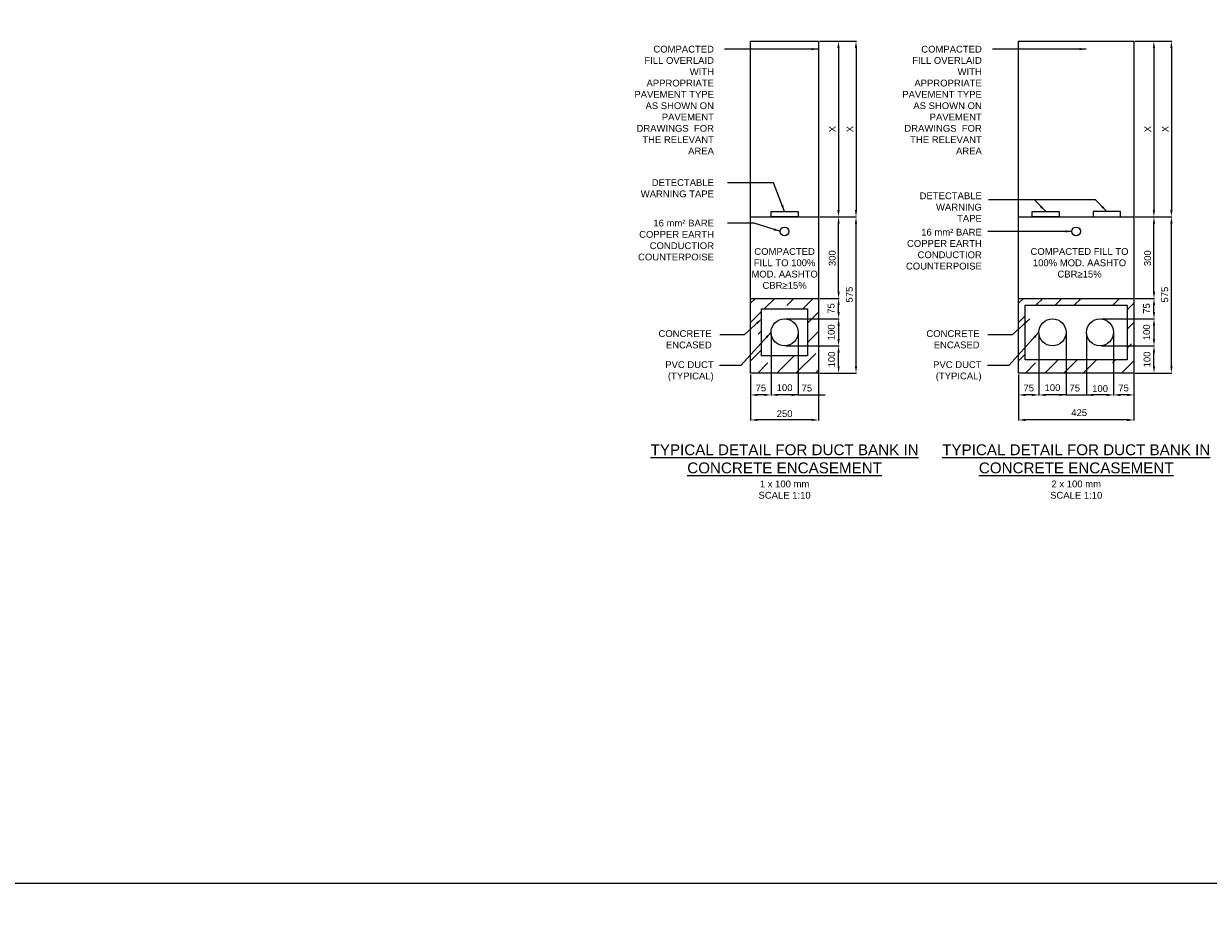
# Model space of a CAD drawing. Header units: metres. Extents: x -4024927 to 10167049, y -539908 to 13839353.
# Tile 30 of 211: x 1373627 to 1377990, y -178272 to -174995. Entities that reach past the tile are written whole.
import ezdxf

# ---------------------------------------------------------------- set-up
doc = ezdxf.new("R2010")
doc.units = ezdxf.units.M
doc.linetypes.add('CONTIUOUS', pattern=[0])
for name, color, linetype in [('B-3-E-AF09$0$e-anno-daro', 40, 'Continuous'), ('B-3-E-AF09$0$E-ANNO-T080', 2, 'Continuous'), ('B-3-E-AF09$0$e-anno-t175', 214, 'Continuous'), ('B-3-E-AF09$0$E-DETL-DIM', 1, 'Continuous'), ('B-3-E-AF09$0$E-DETL-PATT', 10, 'Continuous'), ('B-3-E-AF09$0$EL2', 2, 'Continuous'), ('B-3-E-AF09$0$EL4', 4, 'Continuous'), ('B-3-E-AF09$0$EL7', 7, 'Continuous'), ('EL-AGLI-EQUP-PAPI-N-RefEdit0', 1, 'CONTIUOUS')]:
    doc.layers.add(name, color=color, linetype=linetype)
doc.styles.add('Arial', font='arial.ttf')
doc.styles.add('B-3-E-AF09$0$E175', font='verdana.ttf', dxfattribs={"height": 400.001})
doc.styles.add('B-3-E-AF09$0$L100', font='arial.ttf')
doc.dimstyles.new('B-3-E-AF09$0$E-DETAIL', dxfattribs={"dimtxt": 200, "dimasz": 175, "dimexe": 0.18, "dimexo": 0.5, "dimgap": 50, "dimtad": 1, "dimdec": 0, "dimlfac": 0.1, "dimzin": 0, "dimdsep": 46, "dimtxsty": 'B-3-E-AF09$0$L100', "dimcen": 0, "dimadec": 0, "dimazin": 0, "dimtfac": 1, "dimtdec": 0, "dimtofl": 0, "dimtmove": 2, "dimatfit": 3, "dimfxl": 1, "dimtolj": 1, "dimtzin": 0, "dimarcsym": 0})

# ---------------------------------------------------------------- blocks, each defined once
blk = doc.blocks.new('*D1110')
at = {"layer": 'B-3-E-AF09$0$E-DETL-DIM', "color": 2, "linetype": 'Continuous', "lineweight": -2, "transparency": 16777216}
for p, q in [((1376559.6, -175706.9), (1376630.2, -175706.9)), ((1376628.4, -175981.9), (1376628.4, -175731.9)), ((1376559.6, -176006.9), (1376630.2, -176006.9))]:
    blk.add_line(p, q, dxfattribs=at)
at = {"layer": 'B-3-E-AF09$0$E-DETL-DIM', "color": 2, "linetype": 'Continuous', "transparency": 16777216}
for points in [[(1376624.3, -175731.9), (1376632.6, -175731.9), (1376628.4, -175706.9)], [(1376624.3, -175981.9), (1376632.6, -175981.9), (1376628.4, -176006.9)]]:
    blk.add_solid(points, dxfattribs=at)
at = {"layer": 'Defpoints', "color": 0, "linetype": 'Continuous', "transparency": 16777216}
for p in [(1376554.6, -175706.9, 132.2), (1376628.4, -175706.9), (1376554.6, -176006.9, 132.2)]:
    blk.add_point(p, dxfattribs=at)
at = {"layer": 'B-3-E-AF09$0$E-DETL-DIM', "color": 2, "linetype": 'Continuous', "transparency": 16777216, "insert": (1376605.1, -175858.9), "char_height": 25, "attachment_point": 5, "rotation": 90, "style": 'Arial'}
blk.add_mtext('\\A1;300', dxfattribs=at)
blk = doc.blocks.new('*D1111')
at = {"layer": 'B-3-E-AF09$0$E-DETL-DIM', "color": 2, "linetype": 'Continuous', "lineweight": -2, "transparency": 16777216}
for p, q in [((1376379.6, -176136.9), (1376379.6, -176364.5)), ((1376304.6, -176286.9), (1376304.6, -176364.5)), ((1376354.6, -176362.7), (1376329.6, -176362.7))]:
    blk.add_line(p, q, dxfattribs=at)
at = {"layer": 'B-3-E-AF09$0$E-DETL-DIM', "color": 2, "linetype": 'Continuous', "transparency": 16777216}
for points in [[(1376329.6, -176358.5), (1376329.6, -176366.9), (1376304.6, -176362.7)], [(1376354.6, -176358.5), (1376354.6, -176366.9), (1376379.6, -176362.7)]]:
    blk.add_solid(points, dxfattribs=at)
at = {"layer": 'Defpoints', "color": 0, "linetype": 'Continuous', "transparency": 16777216}
for p in [(1376379.6, -176131.9, 132.2), (1376304.6, -176281.9, 132.2), (1376304.6, -176362.7)]:
    blk.add_point(p, dxfattribs=at)
at = {"layer": 'B-3-E-AF09$0$E-DETL-DIM', "color": 2, "linetype": 'Continuous', "transparency": 16777216, "insert": (1376342.2, -176337.4), "char_height": 25, "attachment_point": 5, "style": 'Arial'}
blk.add_mtext('\\A1;75', dxfattribs=at)
blk = doc.blocks.new('*D1112')
at = {"layer": 'B-3-E-AF09$0$E-DETL-DIM', "color": 2, "linetype": 'Continuous', "lineweight": -2, "transparency": 16777216}
for p, q in [((1376379.6, -176137), (1376379.6, -176364.5)), ((1376479.6, -176136.9), (1376479.6, -176364.5)), ((1376454.6, -176362.7), (1376404.6, -176362.7))]:
    blk.add_line(p, q, dxfattribs=at)
at = {"layer": 'B-3-E-AF09$0$E-DETL-DIM', "color": 2, "linetype": 'Continuous', "transparency": 16777216}
for points in [[(1376404.6, -176358.5), (1376404.6, -176366.9), (1376379.6, -176362.7)], [(1376454.6, -176358.5), (1376454.6, -176366.9), (1376479.6, -176362.7)]]:
    blk.add_solid(points, dxfattribs=at)
at = {"layer": 'Defpoints', "color": 0, "linetype": 'Continuous', "transparency": 16777216}
for p in [(1376379.6, -176132), (1376479.6, -176131.9, 132.2), (1376379.6, -176362.7)]:
    blk.add_point(p, dxfattribs=at)
at = {"layer": 'B-3-E-AF09$0$E-DETL-DIM', "color": 2, "linetype": 'Continuous', "transparency": 16777216, "insert": (1376429.6, -176336), "char_height": 25, "attachment_point": 5, "style": 'Arial'}
blk.add_mtext('\\A1;100', dxfattribs=at)
blk = doc.blocks.new('*D1113')
at = {"layer": 'B-3-E-AF09$0$E-DETL-DIM', "color": 2, "linetype": 'Continuous', "lineweight": -2, "transparency": 16777216}
for p, q in [((1376479.6, -176136.9), (1376479.6, -176364.5)), ((1376554.6, -176136.9), (1376554.6, -176364.5)), ((1376479.6, -176362.7), (1376454.6, -176362.7)), ((1376554.6, -176362.7), (1376579.6, -176362.7))]:
    blk.add_line(p, q, dxfattribs=at)
at = {"layer": 'Defpoints', "color": 0, "linetype": 'Continuous', "transparency": 16777216}
for p in [(1376479.6, -176131.9, 132.2), (1376554.6, -176131.9, 132.2), (1376479.6, -176362.7)]:
    blk.add_point(p, dxfattribs=at)
at = {"layer": 'B-3-E-AF09$0$E-DETL-DIM', "color": 2, "linetype": 'Continuous', "transparency": 16777216, "insert": (1376511.7, -176337.6), "char_height": 25, "attachment_point": 5, "style": 'Arial'}
blk.add_mtext('\\A1;75', dxfattribs=at)
blk = doc.blocks.new('_None')
blk = doc.blocks.new('*D1114')
at = {"layer": 'B-3-E-AF09$0$E-DETL-DIM', "color": 2, "linetype": 'Continuous', "lineweight": -2, "transparency": 16777216}
for p, q in [((1376434.7, -176081.9), (1376630.3, -176081.9)), ((1376628.5, -176106.9), (1376628.5, -176156.9)), ((1376434.7, -176181.9), (1376630.3, -176181.9))]:
    blk.add_line(p, q, dxfattribs=at)
at = {"layer": 'B-3-E-AF09$0$E-DETL-DIM', "color": 2, "linetype": 'Continuous', "transparency": 16777216}
for points in [[(1376624.3, -176106.9), (1376632.6, -176106.9), (1376628.5, -176081.9)], [(1376624.3, -176156.9), (1376632.6, -176156.9), (1376628.5, -176181.9)]]:
    blk.add_solid(points, dxfattribs=at)
at = {"layer": 'Defpoints', "color": 0, "linetype": 'Continuous', "transparency": 16777216}
for p in [(1376429.7, -176081.9), (1376429.7, -176181.9), (1376628.5, -176181.9)]:
    blk.add_point(p, dxfattribs=at)
at = {"layer": 'B-3-E-AF09$0$E-DETL-DIM', "color": 2, "linetype": 'Continuous', "transparency": 16777216, "insert": (1376601.5, -176131.9), "char_height": 25, "attachment_point": 5, "rotation": 90, "style": 'Arial'}
blk.add_mtext('\\A1;100', dxfattribs=at)
blk = doc.blocks.new('*D1115')
at = {"layer": 'B-3-E-AF09$0$E-DETL-DIM', "color": 2, "linetype": 'Continuous', "lineweight": -2, "transparency": 16777216}
for p, q in [((1376559.6, -176181.9), (1376630.3, -176181.9)), ((1376628.5, -176256.9), (1376628.5, -176206.9)), ((1376559.6, -176281.9), (1376630.3, -176281.9))]:
    blk.add_line(p, q, dxfattribs=at)
at = {"layer": 'B-3-E-AF09$0$E-DETL-DIM', "color": 2, "linetype": 'Continuous', "transparency": 16777216}
for points in [[(1376624.3, -176206.9), (1376632.6, -176206.9), (1376628.5, -176181.9)], [(1376624.3, -176256.9), (1376632.6, -176256.9), (1376628.5, -176281.9)]]:
    blk.add_solid(points, dxfattribs=at)
at = {"layer": 'Defpoints', "color": 0, "linetype": 'Continuous', "transparency": 16777216}
for p in [(1376554.6, -176181.9, 0), (1376628.5, -176181.9), (1376554.6, -176281.9, 132.2)]:
    blk.add_point(p, dxfattribs=at)
at = {"layer": 'B-3-E-AF09$0$E-DETL-DIM', "color": 2, "linetype": 'Continuous', "transparency": 16777216, "insert": (1376602.8, -176231.9), "char_height": 25, "attachment_point": 5, "rotation": 90, "style": 'Arial'}
blk.add_mtext('\\A1;100', dxfattribs=at)
blk = doc.blocks.new('*D1116')
at = {"layer": 'B-3-E-AF09$0$E-DETL-DIM', "color": 2, "linetype": 'Continuous', "lineweight": -2, "transparency": 16777216}
for p, q in [((1376559.7, -176006.9), (1376630.3, -176006.9)), ((1376628.5, -176056.9), (1376628.5, -176031.9)), ((1376434.6, -176081.9), (1376630.3, -176081.9))]:
    blk.add_line(p, q, dxfattribs=at)
at = {"layer": 'B-3-E-AF09$0$E-DETL-DIM', "color": 2, "linetype": 'Continuous', "transparency": 16777216}
for points in [[(1376624.3, -176031.9), (1376632.6, -176031.9), (1376628.5, -176006.9)], [(1376624.3, -176056.9), (1376632.6, -176056.9), (1376628.5, -176081.9)]]:
    blk.add_solid(points, dxfattribs=at)
at = {"layer": 'Defpoints', "color": 0, "linetype": 'Continuous', "transparency": 16777216}
for p in [(1376554.7, -176006.9), (1376628.5, -176006.9), (1376429.6, -176081.9, 132.2)]:
    blk.add_point(p, dxfattribs=at)
at = {"layer": 'B-3-E-AF09$0$E-DETL-DIM', "color": 2, "linetype": 'Continuous', "transparency": 16777216, "insert": (1376601.1, -176044.4), "char_height": 25, "attachment_point": 5, "rotation": 90, "style": 'Arial'}
blk.add_mtext('\\A1;75', dxfattribs=at)
blk = doc.blocks.new('*D1117')
at = {"layer": 'B-3-E-AF09$0$E-DETL-DIM', "color": 2, "linetype": 'Continuous', "lineweight": -2, "transparency": 16777216}
for p, q in [((1376630.6, -175059.9), (1376694.4, -175059.9)), ((1376692.6, -175084.9), (1376692.6, -175681.9)), ((1376623.6, -175706.9), (1376694.4, -175706.9))]:
    blk.add_line(p, q, dxfattribs=at)
at = {"layer": 'B-3-E-AF09$0$E-DETL-DIM', "color": 2, "linetype": 'Continuous', "transparency": 16777216}
for points in [[(1376688.5, -175084.9), (1376696.8, -175084.9), (1376692.6, -175059.9)], [(1376688.5, -175681.9), (1376696.8, -175681.9), (1376692.6, -175706.9)]]:
    blk.add_solid(points, dxfattribs=at)
at = {"layer": 'Defpoints', "color": 0, "linetype": 'Continuous', "transparency": 16777216}
for p in [(1376625.6, -175059.9), (1376618.6, -175706.9), (1376692.6, -175706.9)]:
    blk.add_point(p, dxfattribs=at)
at = {"layer": 'B-3-E-AF09$0$E-DETL-DIM', "color": 2, "linetype": 'Continuous', "transparency": 16777216, "insert": (1376670.1, -175383.4), "char_height": 25, "attachment_point": 5, "rotation": 90, "style": 'Arial'}
blk.add_mtext('\\A1;X', dxfattribs=at)
blk = doc.blocks.new('*D1118')
at = {"layer": 'B-3-E-AF09$0$E-DETL-DIM', "color": 2, "linetype": 'Continuous', "lineweight": -2, "transparency": 16777216}
for p, q in [((1376559.6, -175059.9), (1376630, -175059.9)), ((1376628.2, -175084.9), (1376628.2, -175681.9)), ((1376559.7, -175706.9), (1376630, -175706.9))]:
    blk.add_line(p, q, dxfattribs=at)
at = {"layer": 'B-3-E-AF09$0$E-DETL-DIM', "color": 2, "linetype": 'Continuous', "transparency": 16777216}
for points in [[(1376624, -175084.9), (1376632.3, -175084.9), (1376628.2, -175059.9)], [(1376624, -175681.9), (1376632.3, -175681.9), (1376628.2, -175706.9)]]:
    blk.add_solid(points, dxfattribs=at)
at = {"layer": 'Defpoints', "color": 0, "linetype": 'Continuous', "transparency": 16777216}
for p in [(1376554.6, -175059.9, 97.2), (1376554.7, -175706.9), (1376628.2, -175706.9)]:
    blk.add_point(p, dxfattribs=at)
at = {"layer": 'B-3-E-AF09$0$E-DETL-DIM', "color": 2, "linetype": 'Continuous', "transparency": 16777216, "insert": (1376605.7, -175383.4), "char_height": 25, "attachment_point": 5, "rotation": 90, "style": 'Arial'}
blk.add_mtext('\\A1;X', dxfattribs=at)
blk = doc.blocks.new('*D1119')
at = {"layer": 'B-3-E-AF09$0$E-DETL-DIM', "color": 2, "linetype": 'Continuous', "lineweight": -2, "transparency": 16777216}
for p, q in [((1376559.7, -175706.9), (1376694.4, -175706.9)), ((1376692.6, -176256.9), (1376692.6, -175731.9)), ((1376559.6, -176281.9), (1376694.4, -176281.9))]:
    blk.add_line(p, q, dxfattribs=at)
at = {"layer": 'B-3-E-AF09$0$E-DETL-DIM', "color": 2, "linetype": 'Continuous', "transparency": 16777216}
for points in [[(1376688.5, -175731.9), (1376696.8, -175731.9), (1376692.6, -175706.9)], [(1376688.5, -176256.9), (1376696.8, -176256.9), (1376692.6, -176281.9)]]:
    blk.add_solid(points, dxfattribs=at)
at = {"layer": 'Defpoints', "color": 0, "linetype": 'Continuous', "transparency": 16777216}
for p in [(1376554.7, -175706.9), (1376692.6, -175706.9), (1376554.6, -176281.9)]:
    blk.add_point(p, dxfattribs=at)
at = {"layer": 'B-3-E-AF09$0$E-DETL-DIM', "color": 2, "linetype": 'Continuous', "transparency": 16777216, "insert": (1376668.3, -175993.1), "char_height": 25, "attachment_point": 5, "rotation": 90, "style": 'Arial'}
blk.add_mtext('\\A1;575', dxfattribs=at)
blk = doc.blocks.new('*D1120')
at = {"layer": 'B-3-E-AF09$0$E-DETL-DIM', "color": 2, "linetype": 'Continuous', "lineweight": -2, "transparency": 16777216}
for p, q in [((1376304.6, -176286.9), (1376304.6, -176456.6)), ((1376554.6, -176286.9), (1376554.6, -176456.6)), ((1376529.6, -176454.8), (1376329.6, -176454.8))]:
    blk.add_line(p, q, dxfattribs=at)
at = {"layer": 'B-3-E-AF09$0$E-DETL-DIM', "color": 2, "linetype": 'Continuous', "transparency": 16777216}
for points in [[(1376329.6, -176450.6), (1376329.6, -176458.9), (1376304.6, -176454.8)], [(1376529.6, -176450.6), (1376529.6, -176458.9), (1376554.6, -176454.8)]]:
    blk.add_solid(points, dxfattribs=at)
at = {"layer": 'Defpoints', "color": 0, "linetype": 'Continuous', "transparency": 16777216}
for p in [(1376304.6, -176281.9, 264.4), (1376554.6, -176281.9, 132.2), (1376304.6, -176454.8)]:
    blk.add_point(p, dxfattribs=at)
at = {"layer": 'B-3-E-AF09$0$E-DETL-DIM', "color": 2, "linetype": 'Continuous', "transparency": 16777216, "insert": (1376429.6, -176432), "char_height": 25, "attachment_point": 5, "style": 'Arial'}
blk.add_mtext('\\A1;250', dxfattribs=at)
blk = doc.blocks.new('*D1153')
at = {"layer": 'B-3-E-AF09$0$E-DETL-DIM', "color": 2, "linetype": 'Continuous', "lineweight": -2, "transparency": 16777216}
for p, q in [((1377721.1, -175706.9), (1377791.7, -175706.9)), ((1377789.9, -175981.9), (1377789.9, -175731.9)), ((1377721.1, -176006.9), (1377791.7, -176006.9))]:
    blk.add_line(p, q, dxfattribs=at)
at = {"layer": 'B-3-E-AF09$0$E-DETL-DIM', "color": 2, "linetype": 'Continuous', "transparency": 16777216}
for points in [[(1377785.7, -175731.9), (1377794.1, -175731.9), (1377789.9, -175706.9)], [(1377785.7, -175981.9), (1377794.1, -175981.9), (1377789.9, -176006.9)]]:
    blk.add_solid(points, dxfattribs=at)
at = {"layer": 'Defpoints', "color": 0, "linetype": 'Continuous', "transparency": 16777216}
for p in [(1377716.1, -175706.9, 132.2), (1377789.9, -175706.9), (1377716.1, -176006.9, 132.2)]:
    blk.add_point(p, dxfattribs=at)
at = {"layer": 'B-3-E-AF09$0$E-DETL-DIM', "color": 2, "linetype": 'Continuous', "transparency": 16777216, "insert": (1377766.6, -175858.9), "char_height": 25, "attachment_point": 5, "rotation": 90, "style": 'Arial'}
blk.add_mtext('\\A1;300', dxfattribs=at)
blk = doc.blocks.new('*D1154')
at = {"layer": 'B-3-E-AF09$0$E-DETL-DIM', "color": 2, "linetype": 'Continuous', "lineweight": -2, "transparency": 16777216}
for p, q in [((1377366.1, -176136.9), (1377366.1, -176364.5)), ((1377291.1, -176286.9), (1377291.1, -176364.5)), ((1377341.1, -176362.7), (1377316.1, -176362.7))]:
    blk.add_line(p, q, dxfattribs=at)
at = {"layer": 'B-3-E-AF09$0$E-DETL-DIM', "color": 2, "linetype": 'Continuous', "transparency": 16777216}
for points in [[(1377316.1, -176358.5), (1377316.1, -176366.9), (1377291.1, -176362.7)], [(1377341.1, -176358.5), (1377341.1, -176366.9), (1377366.1, -176362.7)]]:
    blk.add_solid(points, dxfattribs=at)
at = {"layer": 'Defpoints', "color": 0, "linetype": 'Continuous', "transparency": 16777216}
for p in [(1377366.1, -176131.9, 132.2), (1377291.1, -176281.9, 132.2), (1377291.1, -176362.7)]:
    blk.add_point(p, dxfattribs=at)
at = {"layer": 'B-3-E-AF09$0$E-DETL-DIM', "color": 2, "linetype": 'Continuous', "transparency": 16777216, "insert": (1377328.6, -176337.4), "char_height": 25, "attachment_point": 5, "style": 'Arial'}
blk.add_mtext('\\A1;75', dxfattribs=at)
blk = doc.blocks.new('*D1155')
at = {"layer": 'B-3-E-AF09$0$E-DETL-DIM', "color": 2, "linetype": 'Continuous', "lineweight": -2, "transparency": 16777216}
for p, q in [((1377366.1, -176137), (1377366.1, -176364.5)), ((1377466.1, -176136.9), (1377466.1, -176364.5)), ((1377441.1, -176362.7), (1377391.1, -176362.7))]:
    blk.add_line(p, q, dxfattribs=at)
at = {"layer": 'B-3-E-AF09$0$E-DETL-DIM', "color": 2, "linetype": 'Continuous', "transparency": 16777216}
for points in [[(1377391.1, -176358.5), (1377391.1, -176366.9), (1377366.1, -176362.7)], [(1377441.1, -176358.5), (1377441.1, -176366.9), (1377466.1, -176362.7)]]:
    blk.add_solid(points, dxfattribs=at)
at = {"layer": 'Defpoints', "color": 0, "linetype": 'Continuous', "transparency": 16777216}
for p in [(1377366.1, -176132), (1377466.1, -176131.9, 132.2), (1377366.1, -176362.7)]:
    blk.add_point(p, dxfattribs=at)
at = {"layer": 'B-3-E-AF09$0$E-DETL-DIM', "color": 2, "linetype": 'Continuous', "transparency": 16777216, "insert": (1377416.1, -176336), "char_height": 25, "attachment_point": 5, "style": 'Arial'}
blk.add_mtext('\\A1;100', dxfattribs=at)
blk = doc.blocks.new('*D1156')
at = {"layer": 'B-3-E-AF09$0$E-DETL-DIM', "color": 2, "linetype": 'Continuous', "lineweight": -2, "transparency": 16777216}
for p, q in [((1377466.1, -176136.9), (1377466.1, -176364.5)), ((1377541.1, -176136.9), (1377541.1, -176364.5)), ((1377466.1, -176362.7), (1377441.1, -176362.7)), ((1377541.1, -176362.7), (1377566.1, -176362.7))]:
    blk.add_line(p, q, dxfattribs=at)
at = {"layer": 'Defpoints', "color": 0, "linetype": 'Continuous', "transparency": 16777216}
for p in [(1377466.1, -176131.9, 132.2), (1377541.1, -176131.9, 132.2), (1377466.1, -176362.7)]:
    blk.add_point(p, dxfattribs=at)
at = {"layer": 'B-3-E-AF09$0$E-DETL-DIM', "color": 2, "linetype": 'Continuous', "transparency": 16777216, "insert": (1377498.2, -176337.6), "char_height": 25, "attachment_point": 5, "style": 'Arial'}
blk.add_mtext('\\A1;75', dxfattribs=at)
blk = doc.blocks.new('*D1157')
at = {"layer": 'B-3-E-AF09$0$E-DETL-DIM', "color": 2, "linetype": 'Continuous', "lineweight": -2, "transparency": 16777216}
for p, q in [((1377596.1, -176081.9), (1377791.7, -176081.9)), ((1377789.9, -176106.9), (1377789.9, -176156.9)), ((1377596.1, -176181.9), (1377791.7, -176181.9))]:
    blk.add_line(p, q, dxfattribs=at)
at = {"layer": 'B-3-E-AF09$0$E-DETL-DIM', "color": 2, "linetype": 'Continuous', "transparency": 16777216}
for points in [[(1377785.8, -176106.9), (1377794.1, -176106.9), (1377789.9, -176081.9)], [(1377785.8, -176156.9), (1377794.1, -176156.9), (1377789.9, -176181.9)]]:
    blk.add_solid(points, dxfattribs=at)
at = {"layer": 'Defpoints', "color": 0, "linetype": 'Continuous', "transparency": 16777216}
for p in [(1377591.1, -176081.9), (1377591.1, -176181.9), (1377789.9, -176181.9)]:
    blk.add_point(p, dxfattribs=at)
at = {"layer": 'B-3-E-AF09$0$E-DETL-DIM', "color": 2, "linetype": 'Continuous', "transparency": 16777216, "insert": (1377763, -176131.9), "char_height": 25, "attachment_point": 5, "rotation": 90, "style": 'Arial'}
blk.add_mtext('\\A1;100', dxfattribs=at)
blk = doc.blocks.new('*D1158')
at = {"layer": 'B-3-E-AF09$0$E-DETL-DIM', "color": 2, "linetype": 'Continuous', "lineweight": -2, "transparency": 16777216}
for p, q in [((1377721.1, -176181.9), (1377791.7, -176181.9)), ((1377789.9, -176256.9), (1377789.9, -176206.9)), ((1377721.1, -176281.9), (1377791.7, -176281.9))]:
    blk.add_line(p, q, dxfattribs=at)
at = {"layer": 'B-3-E-AF09$0$E-DETL-DIM', "color": 2, "linetype": 'Continuous', "transparency": 16777216}
for points in [[(1377785.8, -176206.9), (1377794.1, -176206.9), (1377789.9, -176181.9)], [(1377785.8, -176256.9), (1377794.1, -176256.9), (1377789.9, -176281.9)]]:
    blk.add_solid(points, dxfattribs=at)
at = {"layer": 'Defpoints', "color": 0, "linetype": 'Continuous', "transparency": 16777216}
for p in [(1377716.1, -176181.9, 0), (1377789.9, -176181.9), (1377716.1, -176281.9, 132.2)]:
    blk.add_point(p, dxfattribs=at)
at = {"layer": 'B-3-E-AF09$0$E-DETL-DIM', "color": 2, "linetype": 'Continuous', "transparency": 16777216, "insert": (1377764.3, -176231.9), "char_height": 25, "attachment_point": 5, "rotation": 90, "style": 'Arial'}
blk.add_mtext('\\A1;100', dxfattribs=at)
blk = doc.blocks.new('*D1159')
at = {"layer": 'B-3-E-AF09$0$E-DETL-DIM', "color": 2, "linetype": 'Continuous', "lineweight": -2, "transparency": 16777216}
for p, q in [((1377721.1, -176006.9), (1377791.7, -176006.9)), ((1377789.9, -176056.9), (1377789.9, -176031.9)), ((1377596.1, -176081.9), (1377791.7, -176081.9))]:
    blk.add_line(p, q, dxfattribs=at)
at = {"layer": 'B-3-E-AF09$0$E-DETL-DIM', "color": 2, "linetype": 'Continuous', "transparency": 16777216}
for points in [[(1377785.8, -176031.9), (1377794.1, -176031.9), (1377789.9, -176006.9)], [(1377785.8, -176056.9), (1377794.1, -176056.9), (1377789.9, -176081.9)]]:
    blk.add_solid(points, dxfattribs=at)
at = {"layer": 'Defpoints', "color": 0, "linetype": 'Continuous', "transparency": 16777216}
for p in [(1377716.1, -176006.9), (1377789.9, -176006.9), (1377591.1, -176081.9, 132.2)]:
    blk.add_point(p, dxfattribs=at)
at = {"layer": 'B-3-E-AF09$0$E-DETL-DIM', "color": 2, "linetype": 'Continuous', "transparency": 16777216, "insert": (1377762.6, -176044.4), "char_height": 25, "attachment_point": 5, "rotation": 90, "style": 'Arial'}
blk.add_mtext('\\A1;75', dxfattribs=at)
blk = doc.blocks.new('*D1160')
at = {"layer": 'B-3-E-AF09$0$E-DETL-DIM', "color": 2, "linetype": 'Continuous', "lineweight": -2, "transparency": 16777216}
for p, q in [((1377541.1, -176137), (1377541.1, -176364.5)), ((1377641.1, -176136.9), (1377641.1, -176364.5)), ((1377616.1, -176362.7), (1377566.1, -176362.7))]:
    blk.add_line(p, q, dxfattribs=at)
at = {"layer": 'B-3-E-AF09$0$E-DETL-DIM', "color": 2, "linetype": 'Continuous', "transparency": 16777216}
for points in [[(1377566.1, -176358.5), (1377566.1, -176366.9), (1377541.1, -176362.7)], [(1377616.1, -176358.5), (1377616.1, -176366.9), (1377641.1, -176362.7)]]:
    blk.add_solid(points, dxfattribs=at)
at = {"layer": 'Defpoints', "color": 0, "linetype": 'Continuous', "transparency": 16777216}
for p in [(1377541.1, -176132), (1377641.1, -176131.9, 132.2), (1377541.1, -176362.7)]:
    blk.add_point(p, dxfattribs=at)
at = {"layer": 'B-3-E-AF09$0$E-DETL-DIM', "color": 2, "linetype": 'Continuous', "transparency": 16777216, "insert": (1377591.4, -176339.4), "char_height": 25, "attachment_point": 5, "style": 'Arial'}
blk.add_mtext('\\A1;100', dxfattribs=at)
blk = doc.blocks.new('*D1161')
at = {"layer": 'B-3-E-AF09$0$E-DETL-DIM', "color": 2, "linetype": 'Continuous', "lineweight": -2, "transparency": 16777216}
for p, q in [((1377641.1, -176136.9), (1377641.1, -176364.5)), ((1377716.1, -176136.9), (1377716.1, -176364.5)), ((1377691.1, -176362.7), (1377666.1, -176362.7))]:
    blk.add_line(p, q, dxfattribs=at)
at = {"layer": 'B-3-E-AF09$0$E-DETL-DIM', "color": 2, "linetype": 'Continuous', "transparency": 16777216}
for points in [[(1377666.1, -176358.5), (1377666.1, -176366.9), (1377641.1, -176362.7)], [(1377691.1, -176358.5), (1377691.1, -176366.9), (1377716.1, -176362.7)]]:
    blk.add_solid(points, dxfattribs=at)
at = {"layer": 'Defpoints', "color": 0, "linetype": 'Continuous', "transparency": 16777216}
for p in [(1377641.1, -176131.9, 132.2), (1377716.1, -176131.9, 132.2), (1377641.1, -176362.7)]:
    blk.add_point(p, dxfattribs=at)
at = {"layer": 'B-3-E-AF09$0$E-DETL-DIM', "color": 2, "linetype": 'Continuous', "transparency": 16777216, "insert": (1377678, -176337.4), "char_height": 25, "attachment_point": 5, "style": 'Arial'}
blk.add_mtext('\\A1;75', dxfattribs=at)
blk = doc.blocks.new('*D1162')
at = {"layer": 'B-3-E-AF09$0$E-DETL-DIM', "color": 2, "linetype": 'Continuous', "lineweight": -2, "transparency": 16777216}
for p, q in [((1377792.1, -175059.9), (1377855.9, -175059.9)), ((1377854.1, -175084.9), (1377854.1, -175681.9)), ((1377785.1, -175706.9), (1377855.9, -175706.9))]:
    blk.add_line(p, q, dxfattribs=at)
at = {"layer": 'B-3-E-AF09$0$E-DETL-DIM', "color": 2, "linetype": 'Continuous', "transparency": 16777216}
for points in [[(1377850, -175084.9), (1377858.3, -175084.9), (1377854.1, -175059.9)], [(1377850, -175681.9), (1377858.3, -175681.9), (1377854.1, -175706.9)]]:
    blk.add_solid(points, dxfattribs=at)
at = {"layer": 'Defpoints', "color": 0, "linetype": 'Continuous', "transparency": 16777216}
for p in [(1377787.1, -175059.9), (1377780.1, -175706.9), (1377854.1, -175706.9)]:
    blk.add_point(p, dxfattribs=at)
at = {"layer": 'B-3-E-AF09$0$E-DETL-DIM', "color": 2, "linetype": 'Continuous', "transparency": 16777216, "insert": (1377831.6, -175383.4), "char_height": 25, "attachment_point": 5, "rotation": 90, "style": 'Arial'}
blk.add_mtext('\\A1;X', dxfattribs=at)
blk = doc.blocks.new('*D1163')
at = {"layer": 'B-3-E-AF09$0$E-DETL-DIM', "color": 2, "linetype": 'Continuous', "lineweight": -2, "transparency": 16777216}
for p, q in [((1377721.1, -175059.9), (1377791.4, -175059.9)), ((1377789.6, -175084.9), (1377789.6, -175681.9)), ((1377721.1, -175706.9), (1377791.4, -175706.9))]:
    blk.add_line(p, q, dxfattribs=at)
at = {"layer": 'B-3-E-AF09$0$E-DETL-DIM', "color": 2, "linetype": 'Continuous', "transparency": 16777216}
for points in [[(1377785.5, -175084.9), (1377793.8, -175084.9), (1377789.6, -175059.9)], [(1377785.5, -175681.9), (1377793.8, -175681.9), (1377789.6, -175706.9)]]:
    blk.add_solid(points, dxfattribs=at)
at = {"layer": 'Defpoints', "color": 0, "linetype": 'Continuous', "transparency": 16777216}
for p in [(1377716.1, -175059.9, 97.2), (1377716.1, -175706.9), (1377789.6, -175706.9)]:
    blk.add_point(p, dxfattribs=at)
at = {"layer": 'B-3-E-AF09$0$E-DETL-DIM', "color": 2, "linetype": 'Continuous', "transparency": 16777216, "insert": (1377767.1, -175383.4), "char_height": 25, "attachment_point": 5, "rotation": 90, "style": 'Arial'}
blk.add_mtext('\\A1;X', dxfattribs=at)
blk = doc.blocks.new('*D1164')
at = {"layer": 'B-3-E-AF09$0$E-DETL-DIM', "color": 2, "linetype": 'Continuous', "lineweight": -2, "transparency": 16777216}
for p, q in [((1377721.1, -175706.9), (1377855.9, -175706.9)), ((1377854.1, -176256.9), (1377854.1, -175731.9)), ((1377721.1, -176281.9), (1377855.9, -176281.9))]:
    blk.add_line(p, q, dxfattribs=at)
at = {"layer": 'B-3-E-AF09$0$E-DETL-DIM', "color": 2, "linetype": 'Continuous', "transparency": 16777216}
for points in [[(1377849.9, -175731.9), (1377858.3, -175731.9), (1377854.1, -175706.9)], [(1377849.9, -176256.9), (1377858.3, -176256.9), (1377854.1, -176281.9)]]:
    blk.add_solid(points, dxfattribs=at)
at = {"layer": 'Defpoints', "color": 0, "linetype": 'Continuous', "transparency": 16777216}
for p in [(1377716.1, -175706.9), (1377854.1, -175706.9), (1377716.1, -176281.9)]:
    blk.add_point(p, dxfattribs=at)
at = {"layer": 'B-3-E-AF09$0$E-DETL-DIM', "color": 2, "linetype": 'Continuous', "transparency": 16777216, "insert": (1377829.8, -175993.1), "char_height": 25, "attachment_point": 5, "rotation": 90, "style": 'Arial'}
blk.add_mtext('\\A1;575', dxfattribs=at)
blk = doc.blocks.new('*D1165')
at = {"layer": 'B-3-E-AF09$0$E-DETL-DIM', "color": 2, "linetype": 'Continuous', "lineweight": -2, "transparency": 16777216}
for p, q in [((1377291.1, -176286.9), (1377291.1, -176456.6)), ((1377716.1, -176286.9), (1377716.1, -176456.6)), ((1377691.1, -176454.8), (1377316.1, -176454.8))]:
    blk.add_line(p, q, dxfattribs=at)
at = {"layer": 'B-3-E-AF09$0$E-DETL-DIM', "color": 2, "linetype": 'Continuous', "transparency": 16777216}
for points in [[(1377316.1, -176450.6), (1377316.1, -176458.9), (1377291.1, -176454.8)], [(1377691.1, -176450.6), (1377691.1, -176458.9), (1377716.1, -176454.8)]]:
    blk.add_solid(points, dxfattribs=at)
at = {"layer": 'Defpoints', "color": 0, "linetype": 'Continuous', "transparency": 16777216}
for p in [(1377291.1, -176281.9, 264.4), (1377716.1, -176281.9, 132.2), (1377291.1, -176454.8)]:
    blk.add_point(p, dxfattribs=at)
at = {"layer": 'B-3-E-AF09$0$E-DETL-DIM', "color": 2, "linetype": 'Continuous', "transparency": 16777216, "insert": (1377514.5, -176428.1), "char_height": 25, "attachment_point": 5, "style": 'Arial'}
blk.add_mtext('\\A1;425', dxfattribs=at)

msp = doc.modelspace()

# ---------------------------------------------------------------- hatches: boundary and pattern name
at = {"layer": 'B-3-E-AF09$0$E-DETL-PATT', "linetype": 'Continuous'}
h = msp.add_hatch(dxfattribs=at)
h.set_pattern_fill('JIS_STN_1E', color=252, scale=100)
h.set_pattern_definition([(45, (1340765, -81245.08), (-70.71068, 70.71068), []), (45, (1340835.5, -81245.08), (-70.71068, 70.71068), [100, -50])])
h.paths.add_polyline_path([(1376345.07, -176045.59), (1376514.14, -176045.59), (1376514.14, -176218.22), (1376345.07, -176218.22)])
h.paths.add_polyline_path([(1376304.6, -176006.9), (1376554.6, -176006.9), (1376554.6, -176281.9), (1376304.6, -176281.9)])
h = msp.add_hatch(dxfattribs=at)
h.set_pattern_fill('JIS_STN_1E', color=252, scale=100)
h.set_pattern_definition([(45, (1341751.47, -81245.08), (-70.71068, 70.71068), []), (45, (1341821.97, -81245.08), (-70.71068, 70.71068), [100, -50])])
edge = h.paths.add_edge_path(flags=16)
edge.add_arc((1377591.07, -176231.98), 3.48, 0, 360)
edge = h.paths.add_edge_path(flags=16)
edge.add_arc((1377416.07, -176233.86), 3.43, 0, 360)
h.paths.add_polyline_path([(1377316.07, -176031.9), (1377691.07, -176031.9), (1377691.07, -176233.2), (1377316.07, -176233.2)])
h.paths.add_polyline_path([(1377291.07, -176006.9), (1377716.07, -176006.9), (1377716.07, -176281.9), (1377291.07, -176281.9)])

# ---------------------------------------------------------------- linework, layer by layer
at = {"layer": 'B-3-E-AF09$0$E-DETL-DIM', "color": 2, "linetype": 'Continuous'}
for p, q in [((1376479.6, -176362.7, 132.19), (1376554.6, -176362.72, 132.19)), ((1377466.07, -176362.7, -4420.42), (1377541.07, -176362.72, -4420.42))]:
    msp.add_line(p, q, dxfattribs=at)
at = {"layer": 'B-3-E-AF09$0$EL2', "color": 4, "linetype": 'Continuous'}
for p, q in [((1376304.6, -175706.9, 264.37), (1376554.6, -175706.9, 264.37)), ((1377291.07, -175706.9, -4288.23), (1377716.07, -175706.9, -4288.23)), ((1376304.6, -176006.9, 264.37), (1376554.6, -176006.9, 264.37)), ((1377291.07, -176006.9, -4288.23), (1377716.07, -176006.9, -4288.23))]:
    msp.add_line(p, q, dxfattribs=at)
for points, elevation in [([(1376304.6, -175059.9), (1376554.6, -175059.9), (1376554.6, -176281.9), (1376304.6, -176281.9)], 264.37), ([(1377291.07, -175059.9), (1377716.07, -175059.9), (1377716.07, -176281.9), (1377291.07, -176281.9)], -4288.23)]:
    msp.add_lwpolyline(points, close=True, dxfattribs=dict(at, elevation=elevation))
at = {"layer": 'B-3-E-AF09$0$EL4', "linetype": 'Continuous'}
for points, elevation in [([(1376379.6, -175686.94), (1376479.6, -175686.94), (1376479.6, -175706.9), (1376379.6, -175706.9)], 396.56), ([(1377341.07, -175686.94), (1377441.07, -175686.94), (1377441.07, -175706.9), (1377341.07, -175706.9)], -4156.05), ([(1377666.07, -175686.94), (1377566.07, -175686.94), (1377566.07, -175706.9), (1377666.07, -175706.9)], -4288.23)]:
    msp.add_lwpolyline(points, close=True, dxfattribs=dict(at, elevation=elevation))
at = {"layer": 'B-3-E-AF09$0$EL7', "color": 3, "linetype": 'Continuous', "elevation": 396.56}
msp.add_lwpolyline([(1376379.6, -176045.59), (1376514.14, -176045.59), (1376514.14, -176218.22), (1376345.07, -176218.22), (1376345.07, -176045.59), (1376379.6, -176045.59)], dxfattribs=at)
at = {"layer": 'B-3-E-AF09$0$EL7', "color": 3, "linetype": 'Continuous', "elevation": -4156.05}
msp.add_lwpolyline([(1377316.07, -176031.9), (1377691.07, -176031.9), (1377691.07, -176233.2), (1377316.07, -176233.2)], close=True, dxfattribs=at)
at = {"layer": 'B-3-E-AF09$0$EL7', "color": 3, "linetype": 'Continuous'}
for centre, radius in [((1376429.6, -175760.07, 280.91), 16), ((1377503.57, -175760.07, -4271.7), 16), ((1376429.6, -176131.9, 396.56), 50), ((1376429.6, -176131.9, 396.56), 50), ((1377416.07, -176131.9, -4156.05), 50), ((1377416.07, -176131.9, -4156.05), 50), ((1377591.07, -176131.9, -4288.23), 50), ((1377591.07, -176131.9, -4288.23), 50)]:
    msp.add_circle(centre, radius, dxfattribs=at)
at = {"layer": 'Defpoints', "ltscale": 0.5}
msp.add_lwpolyline([(1369832.76, -178161), (1435959.43, -178161), (1435959.43, -117558.55), (1369832.76, -117558.55)], close=True, dxfattribs=at)
at = {"layer": 'EL-AGLI-EQUP-PAPI-N-RefEdit0'}
msp.add_arc((3071061.1, 6743365.78), 7095987.63, 260.537675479, 260.537675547, dxfattribs=at)

# ---------------------------------------------------------------- texts
at = {"layer": 'B-3-E-AF09$0$E-ANNO-T080', "color": 2, "ltscale": 0.5, "char_height": 25, "style": 'Arial'}
for s, insert, width, attachment_point in [('\\pxqr;{\\fArial|b0|i0|c0|p34;COMPACTED FILL OVERLAID WITH APPROPRIATE PAVEMENT TYPE AS SHOWN ON PAVEMENT DRAWINGS  FOR THE RELEVANT AREA}', (1375875.03, -175076.24, 264.37), 294.4369, 1), ('\\pxqr;{\\fArial|b0|i0|c0|p34;COMPACTED FILL OVERLAID WITH APPROPRIATE PAVEMENT TYPE AS SHOWN ON PAVEMENT DRAWINGS  FOR THE RELEVANT AREA}', (1376861.5, -175076.24, -4288.23), 294.4369, 1), ('\\pxqr;{\\fArial|b0|i0|c0|p34;DETECTABLE WARNING TAPE}', (1375878.37, -175567.79, 264.37), 291.0927, 1), ('\\pxqr;{\\fArial|b0|i0|c0|p34;DETECTABLE WARNING TAPE}', (1376942.32, -175616.51, -4288.23), 213.6195, 1), ('\\pxqr;{\\C256;16 mm² BARE COPPER EARTH CONDUCTIOR COUNTERPOISE}', (1375878.37, -175717.02, 264.37), 291.0927, 1), ('\\pxqr;{\\C256;16 mm² BARE COPPER EARTH CONDUCTIOR COUNTERPOISE}', (1376864.84, -175750.49, -4288.23), 291.0927, 1), ('COMPACTED FILL TO 100% MOD. AASHTO CBR≥15%', (1376429.6, -175821.66, 300.06), 296.0637, 2), ('COMPACTED FILL TO 100% MOD. AASHTO CBR≥15%', (1377515.72, -175821.66, -3891.68), 366.4204, 2), ('\\pxqr;{\\fArial|b0|i0|c0|p34;CONCRETE ENCASED}', (1375971.78, -176124.16, 264.37), 189.3889, 1), ('\\pxqr;{\\fArial|b0|i0|c0|p34;CONCRETE ENCASED}', (1376958.25, -176124.16, -4288.23), 189.3889, 1), ('\\pxqr;{\\fArial|b0|i0|c0|p34;PVC DUCT (TYPICAL)}', (1375969.65, -176238.58, 264.37), 198.959, 1), ('\\pxqr;{\\fArial|b0|i0|c0|p34;PVC DUCT (TYPICAL)}', (1376956.12, -176238.58, -4288.23), 198.959, 1)]:
    msp.add_mtext(s, dxfattribs=dict(at, insert=insert, width=width, attachment_point=attachment_point))
at = {"layer": 'B-3-E-AF09$0$e-anno-t175', "color": 3, "ltscale": 0.5, "char_height": 35, "width": 1065.5383, "attachment_point": 2, "style": 'B-3-E-AF09$0$E175'}
for s, insert in [('{\\fArial|b0|i0|c0|p34;\\H1.14286x;\\LTYPICAL DETAIL FOR DUCT BANK IN CONCRETE ENCASEMENT \\l\\P\\H0.625x;\\C2;1 x 100 mm \\P\\C1;SCALE 1:10}', (1376429.6, -176544.66, 264.37)), ('{\\fArial|b0|i0|c0|p34;\\H1.14286x;\\LTYPICAL DETAIL FOR DUCT BANK IN CONCRETE ENCASEMENT \\H0.875x;\\l\\P\\H0.71429x;\\C2;2 x 100 mm \\P\\C1;SCALE 1:10}', (1377503.57, -176544.66, -4288.23))]:
    msp.add_mtext(s, dxfattribs=dict(at, insert=insert))

# ---------------------------------------------------------------- dimensions: what is measured, and where the dimension line sits
at = {"layer": 'B-3-E-AF09$0$E-DETL-DIM', "color": 2, "linetype": 'Continuous'}
for base, p1, p2, picture, middle in [((1376628.18, -175706.9, 132.19), (1376554.62, -175059.9, 229.39), (1376554.65, -175706.9, 132.19), '*D1118', (1376605.68, -175383.4, 132.19)), ((1376692.65, -175706.9, 132.19), (1376625.64, -175059.9, 132.19), (1376618.6, -175706.9, 132.19), '*D1117', (1376670.15, -175383.4, 132.19)), ((1377789.65, -175706.9, -4420.42), (1377716.09, -175059.9, -4323.21), (1377716.12, -175706.9, -4420.42), '*D1163', (1377767.15, -175383.4, -4420.42)), ((1377854.12, -175706.9, -4420.42), (1377787.11, -175059.9, -4420.42), (1377780.07, -175706.9, -4420.42), '*D1162', (1377831.62, -175383.4, -4420.42))]:
    dim = msp.add_linear_dim(base=base, p1=p1, p2=p2, angle=270, text='X', dimstyle='B-3-E-AF09$0$E-DETAIL', override={"dimscale": 10, "dimtxt": 2.5, "dimasz": 2.5, "dimgap": 1, "dimlfac": 1, "dimtxsty": 'Arial', "dimclrd": 2, "dimclre": 2, "dimclrt": 2}, dxfattribs=at)
    dim.commit()
    dim.dimension.update_dxf_attribs({"geometry": picture, "text_midpoint": middle})
for base, p1, p2, angle, picture, middle in [((1376628.44, -175706.9, 132.19), (1376554.6, -176006.9, 264.37), (1376554.6, -175706.9, 264.37), 90, '*D1110', (1376605.15, -175858.9, 132.19)), ((1376692.63, -175706.9, 132.19), (1376554.6, -176281.9, 132.19), (1376554.65, -175706.9, 132.19), 90, '*D1119', (1376668.29, -175993.13, 132.19)), ((1377789.91, -175706.9, -4420.42), (1377716.07, -176006.9, -4288.23), (1377716.07, -175706.9, -4288.23), 90, '*D1153', (1377766.62, -175858.9, -4420.42)), ((1377854.1, -175706.9, -4420.42), (1377716.07, -176281.9, -4420.42), (1377716.12, -175706.9, -4420.42), 90, '*D1164', (1377829.76, -175993.13, -4420.42)), ((1376628.46, -176006.9, 132.19), (1376429.6, -176081.9, 264.37), (1376554.65, -176006.9, 132.19), 270, '*D1116', (1376601.09, -176044.4, 132.19)), ((1377789.93, -176006.9, -4420.42), (1377591.07, -176081.9, -4288.23), (1377716.12, -176006.9, -4420.42), 270, '*D1159', (1377762.56, -176044.4, -4420.42)), ((1376628.46, -176181.9, 132.19), (1376429.65, -176081.9, 132.19), (1376429.65, -176181.9, 132.19), 270, '*D1114', (1376601.51, -176131.9, 132.19)), ((1377789.93, -176181.9, -4420.42), (1377591.12, -176081.9, -4420.42), (1377591.12, -176181.9, -4420.42), 270, '*D1157', (1377762.98, -176131.9, -4420.42)), ((1376628.46, -176181.9, 132.19), (1376554.6, -176281.9, 264.37), (1376554.6, -176181.9, 132.19), 90, '*D1115', (1376602.78, -176231.9, 132.19)), ((1377789.93, -176181.9, -4420.42), (1377716.07, -176281.9, -4288.23), (1377716.07, -176181.9, -4420.42), 90, '*D1158', (1377764.25, -176231.9, -4420.42))]:
    dim = msp.add_linear_dim(base=base, p1=p1, p2=p2, angle=angle, dimstyle='B-3-E-AF09$0$E-DETAIL', override={"dimscale": 10, "dimtxt": 2.5, "dimasz": 2.5, "dimgap": 1, "dimlfac": 1, "dimtxsty": 'Arial', "dimclrd": 2, "dimclre": 2, "dimclrt": 2}, dxfattribs=at)
    dim.commit()
    dim.dimension.update_dxf_attribs({"geometry": picture, "text_midpoint": middle, "dimtype": 160})
for base, p1, p2, override, picture, middle in [((1376304.6, -176362.7, 264.37), (1376379.6, -176131.9, 396.56), (1376304.6, -176281.9, 396.56), {"dimscale": 10, "dimtxt": 2.5, "dimasz": 2.5, "dimgap": 1, "dimlfac": 1, "dimtxsty": 'Arial', "dimclrd": 2, "dimclre": 2, "dimclrt": 2}, '*D1111', (1376342.16, -176337.4, 264.37)), ((1376379.6, -176362.7, 264.37), (1376479.6, -176131.9, 396.56), (1376379.6, -176131.95, 264.37), {"dimscale": 10, "dimtxt": 2.5, "dimasz": 2.5, "dimgap": 1, "dimlfac": 1, "dimtxsty": 'Arial', "dimclrd": 2, "dimclre": 2, "dimclrt": 2}, '*D1112', (1376429.6, -176335.97, 264.37)), ((1376479.6, -176362.7, 132.19), (1376554.6, -176131.9, 264.37), (1376479.6, -176131.9, 264.37), {"dimscale": 10, "dimtxt": 2.5, "dimasz": 2.5, "dimgap": 10, "dimlfac": 1, "dimtxsty": 'Arial', "dimblk1": 'None', "dimblk2": 'None', "dimsah": 1, "dimclrd": 2, "dimclre": 2, "dimclrt": 2}, '*D1113', (1376511.71, -176337.62, 132.19)), ((1377291.07, -176362.7, -4288.23), (1377366.07, -176131.9, -4156.05), (1377291.07, -176281.9, -4156.05), {"dimscale": 10, "dimtxt": 2.5, "dimasz": 2.5, "dimgap": 1, "dimlfac": 1, "dimtxsty": 'Arial', "dimclrd": 2, "dimclre": 2, "dimclrt": 2}, '*D1154', (1377328.63, -176337.4, -4288.23)), ((1377366.07, -176362.7, -4288.23), (1377466.07, -176131.9, -4156.05), (1377366.07, -176131.95, -4288.23), {"dimscale": 10, "dimtxt": 2.5, "dimasz": 2.5, "dimgap": 1, "dimlfac": 1, "dimtxsty": 'Arial', "dimclrd": 2, "dimclre": 2, "dimclrt": 2}, '*D1155', (1377416.07, -176335.97, -4288.23)), ((1377466.07, -176362.7, -4420.42), (1377541.07, -176131.9, -4288.23), (1377466.07, -176131.9, -4288.23), {"dimscale": 10, "dimtxt": 2.5, "dimasz": 2.5, "dimgap": 10, "dimlfac": 1, "dimtxsty": 'Arial', "dimblk1": 'None', "dimblk2": 'None', "dimsah": 1, "dimclrd": 2, "dimclre": 2, "dimclrt": 2}, '*D1156', (1377498.18, -176337.62, -4420.42)), ((1377541.07, -176362.7, -4420.42), (1377641.07, -176131.9, -4288.23), (1377541.07, -176131.95, -4420.42), {"dimscale": 10, "dimtxt": 2.5, "dimasz": 2.5, "dimgap": 1, "dimlfac": 1, "dimtxsty": 'Arial', "dimclrd": 2, "dimclre": 2, "dimclrt": 2}, '*D1160', (1377591.38, -176339.43, -4420.42)), ((1377641.07, -176362.7, -4420.42), (1377716.07, -176131.9, -4288.23), (1377641.07, -176131.9, -4288.23), {"dimscale": 10, "dimtxt": 2.5, "dimasz": 2.5, "dimgap": 1, "dimlfac": 1, "dimtxsty": 'Arial', "dimclrd": 2, "dimclre": 2, "dimclrt": 2}, '*D1161', (1377677.97, -176337.4, -4420.42)), ((1377291.07, -176454.75, -4420.42), (1377716.07, -176281.9, -4288.23), (1377291.07, -176281.9, -4156.05), {"dimscale": 10, "dimtxt": 2.5, "dimasz": 2.5, "dimgap": 1, "dimlfac": 1, "dimtxsty": 'Arial', "dimclrd": 2, "dimclre": 2, "dimclrt": 2}, '*D1165', (1377514.5, -176428.06, -4420.42))]:
    dim = msp.add_linear_dim(base=base, p1=p1, p2=p2, dimstyle='B-3-E-AF09$0$E-DETAIL', override=override, dxfattribs=at)
    dim.commit()
    dim.dimension.update_dxf_attribs({"geometry": picture, "text_midpoint": middle, "dimtype": 160})
dim = msp.add_linear_dim(base=(1376304.6, -176454.75, 132.19), p1=(1376554.6, -176281.9, 264.37), p2=(1376304.6, -176281.9, 396.56), dimstyle='B-3-E-AF09$0$E-DETAIL', override={"dimscale": 10, "dimtxt": 2.5, "dimasz": 2.5, "dimgap": 1, "dimlfac": 1, "dimtxsty": 'Arial', "dimclrd": 2, "dimclre": 2, "dimclrt": 2}, dxfattribs=at)
dim.commit()
dim.dimension.update_dxf_attribs({"geometry": '*D1120', "text_midpoint": (1376429.6, -176431.99, 132.19)})

# ---------------------------------------------------------------- leaders
at = {"layer": 'B-3-E-AF09$0$e-anno-daro', "color": 2, "linetype": 'Continuous'}
for points in [[(1376554.2, -175088.63, 264.37), (1376454.97, -175088.63, 264.37), (1376208.42, -175088.61, 264.37)], [(1377540.67, -175088.63, -4288.23), (1377441.44, -175088.63, -4288.23), (1377194.89, -175088.61, -4288.23)], [(1376429.6, -175686.94, 396.56), (1376388.27, -175580.74, 396.56), (1376219.12, -175580.74, 396.56)], [(1377391.07, -175686.94, -4156.05), (1377349.73, -175643.45, -4156.05), (1377180.59, -175643.45, -4156.05)], [(1377616.07, -175686.94, -4288.23), (1377574.73, -175643.45, -4288.23), (1377206.63, -175643.45, -4288.23)], [(1376414.57, -175760.07, 396.56), (1376317, -175729.97, 396.56), (1376219.12, -175729.97, 396.56)], [(1377488.54, -175760.07, -4156.05), (1377354.81, -175760.07, -4156.05), (1377177.67, -175760.07, -4156.05)], [(1376346.09, -176081.84, 396.56), (1376280.91, -176141.18, 396.56), (1376191.57, -176141.18, 396.56)], [(1377332.56, -176081.84, -4156.05), (1377267.38, -176141.18, -4156.05), (1377178.04, -176141.18, -4156.05)], [(1376379.6, -176131.97, 396.56), (1376268.51, -176254.13, 396.56), (1376190.27, -176254.13, 396.56)], [(1377366.07, -176131.97, -4156.05), (1377254.98, -176254.13, -4156.05), (1377176.74, -176254.13, -4156.05)]]:
    msp.add_leader(points, dimstyle='B-3-E-AF09$0$E-DETAIL', override={"dimscale": 10, "dimasz": 2.5}, dxfattribs=at)

doc.saveas('drawing.dxf')
